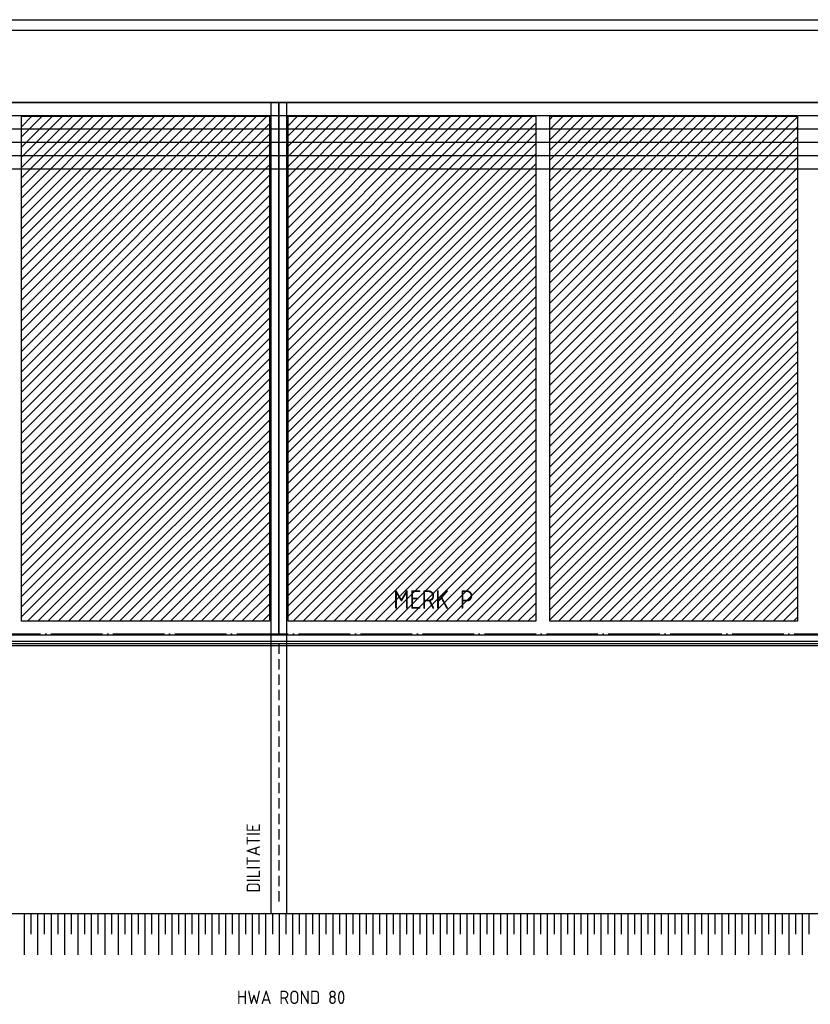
# Model space of a CAD drawing. Extents: x -52900 to 20500, y -12590 to 19148.
# Tile 15 of 39: x -31078 to -27247, y 7786 to 12557. Entities that reach past the tile are written whole.
import ezdxf

# ---------------------------------------------------------------- set-up
doc = ezdxf.new("R2010")
doc.units = 0
doc.header["$MEASUREMENT"] = 0
doc.linetypes.add('DASHDOT', pattern=[300, 250, -25, 0, -25])
doc.linetypes.add('DASHED', pattern=[75, 50, -25])
for name, color, linetype in [('LAYER01', 7, 'CONTINUOUS'), ('LAYER11', 3, 'CONTINUOUS'), ('LAYER28', 1, 'CONTINUOUS'), ('LAYER30', 1, 'CONTINUOUS')]:
    doc.layers.add(name, color=color, linetype=linetype)
doc.styles.get("Standard").update_dxf_attribs({"font": 'isocp.shx'})

msp = doc.modelspace()

# ---------------------------------------------------------------- linework, layer by layer
at = {"layer": 'LAYER01', "color": 5, "linetype": 'Continuous'}
for p, q in [((-44258.313, 12556.84205), (-9128.4378, 12556.84205)), ((-9128.4378, 12503.84445), (-44258.313, 12503.84445)), ((-9128.4378, 12155.8441), (-44258.313, 12155.8441)), ((-40035.25085, 9544.8433), (-9301.9989, 9544.8433)), ((-40035.25085, 9524.84205), (-9301.9989, 9524.84205)), ((-39718.2495, 9533.84245), (-9301.9989, 9533.84245))]:
    msp.add_line(p, q, dxfattribs=at)
at = {"layer": 'LAYER01', "color": 6, "linetype": 'Continuous'}
for p, q in [((-9128.4378, 12091.18425), (-40043.2495, 12091.1873)), ((-9128.4378, 12026.5274), (-40043.2495, 12026.53045)), ((-9128.4378, 11961.8675), (-40043.2495, 11961.87055)), ((-9128.4378, 11897.20995), (-40043.2495, 11897.213)), ((-9128.4378, 11832.5531), (-40043.2495, 11832.5531))]:
    msp.add_line(p, q, dxfattribs=at)
at = {"layer": 'LAYER01', "color": 1, "linetype": 'DASHDOT'}
msp.add_line((-45931.7505, 9580.8441), (7556.2523, 9580.8441), dxfattribs=at)
at = {"layer": 'LAYER01', "color": 4, "linetype": 'DASHED'}
msp.add_line((-29822.99805, 9533.84245), (-29822.99805, 8275.8423), dxfattribs=at)
at = {"layer": 'LAYER11', "color": 1, "linetype": 'Continuous'}
msp.add_line((-47751.74865, 8225.84305), (-15253.7506, 8225.84305), dxfattribs=at)
at = {"layer": 'LAYER11', "color": 5, "linetype": 'Continuous'}
for p, q in [((-31054.77295, 8025.84075), (-31054.77295, 8225.84)), ((-31054.77295, 8125.84), (-31054.77295, 8225.84)), ((-31022.27175, 8125.84), (-31022.27175, 8225.84)), ((-30989.7705, 8025.84075), (-30989.7705, 8225.84)), ((-30989.7705, 8125.84), (-30989.7705, 8225.84)), ((-30957.27235, 8125.84), (-30957.27235, 8225.84)), ((-30924.7711, 8025.84075), (-30924.7711, 8225.84)), ((-30924.7711, 8125.84), (-30924.7711, 8225.84)), ((-30892.2699, 8125.84), (-30892.2699, 8225.84)), ((-30859.77175, 8025.84075), (-30859.77175, 8225.84)), ((-30859.77175, 8125.84), (-30859.77175, 8225.84)), ((-30827.27355, 8125.84), (-30827.27355, 8225.84)), ((-30794.77235, 8025.84075), (-30794.77235, 8225.84)), ((-30794.77235, 8125.84), (-30794.77235, 8225.84)), ((-30762.2711, 8125.84), (-30762.2711, 8225.84)), ((-30729.77295, 8025.84075), (-30729.77295, 8225.84)), ((-30729.77295, 8125.84), (-30729.77295, 8225.84)), ((-30697.27175, 8125.84), (-30697.27175, 8225.84)), ((-30664.7705, 8025.84075), (-30664.7705, 8225.84)), ((-30664.7705, 8125.84), (-30664.7705, 8225.84)), ((-30632.27235, 8125.84), (-30632.27235, 8225.84)), ((-30599.7711, 8025.84075), (-30599.7711, 8225.84)), ((-30599.7711, 8125.84), (-30599.7711, 8225.84)), ((-30567.27295, 8125.84), (-30567.27295, 8225.84)), ((-30534.77175, 8025.84075), (-30534.77175, 8225.84)), ((-30534.77175, 8125.84), (-30534.77175, 8225.84)), ((-30502.2705, 8125.84), (-30502.2705, 8225.84)), ((-30469.77235, 8025.84075), (-30469.77235, 8225.84)), ((-30469.77235, 8125.84), (-30469.77235, 8225.84)), ((-30437.2711, 8125.84), (-30437.2711, 8225.84)), ((-30404.7699, 8025.84075), (-30404.7699, 8225.84)), ((-30404.7699, 8125.84), (-30404.7699, 8225.84)), ((-30372.27175, 8125.84), (-30372.27175, 8225.84)), ((-30339.7705, 8025.84075), (-30339.77355, 8225.84)), ((-30339.7705, 8125.84), (-30339.77355, 8225.84)), ((-30307.27235, 8125.84), (-30307.27235, 8225.84)), ((-30274.7711, 8025.84075), (-30274.7711, 8225.84)), ((-30274.7711, 8125.84), (-30274.7711, 8225.84)), ((-30242.2699, 8125.84), (-30242.2699, 8225.84)), ((-30209.77175, 8025.84075), (-30209.77175, 8225.84)), ((-30209.77175, 8125.84), (-30209.77175, 8225.84)), ((-30177.27355, 8125.84), (-30177.27355, 8225.84)), ((-30144.77235, 8025.84075), (-30144.77235, 8225.84)), ((-30144.77235, 8125.84), (-30144.77235, 8225.84)), ((-30112.2711, 8125.84), (-30112.2711, 8225.84)), ((-30079.77295, 8025.84075), (-30079.77295, 8225.84)), ((-30079.77295, 8125.84), (-30079.77295, 8225.84)), ((-30047.27175, 8125.84), (-30047.27175, 8225.84)), ((-30014.7705, 8025.84075), (-30014.7705, 8225.84)), ((-30014.7705, 8125.84), (-30014.7705, 8225.84)), ((-29982.27235, 8125.84), (-29982.27235, 8225.84)), ((-29949.7711, 8025.84075), (-29949.7711, 8225.84)), ((-29949.7711, 8125.84), (-29949.7711, 8225.84)), ((-29917.27295, 8125.84), (-29917.27295, 8225.84)), ((-29884.77175, 8025.84075), (-29884.77175, 8225.84)), ((-29884.77175, 8125.84), (-29884.77175, 8225.84)), ((-29852.2705, 8125.84), (-29852.2705, 8225.84)), ((-29819.77235, 8025.84075), (-29819.77235, 8225.84)), ((-29819.77235, 8125.84), (-29819.77235, 8225.84)), ((-29787.2711, 8125.84), (-29787.2711, 8225.84)), ((-29754.7699, 8025.84075), (-29754.7699, 8225.84)), ((-29754.7699, 8125.84), (-29754.7699, 8225.84)), ((-29722.27175, 8125.84), (-29722.27175, 8225.84)), ((-29689.77355, 8025.84075), (-29689.77355, 8225.84)), ((-29689.77355, 8125.84), (-29689.77355, 8225.84)), ((-29657.27235, 8125.84), (-29657.27235, 8225.84)), ((-29624.7711, 8025.84075), (-29624.7711, 8225.84)), ((-29624.7711, 8125.84), (-29624.7711, 8225.84)), ((-29592.27295, 8125.84), (-29592.27295, 8225.84)), ((-29559.77175, 8025.84075), (-29559.77175, 8225.84)), ((-29559.77175, 8125.84), (-29559.77175, 8225.84)), ((-29527.27355, 8125.84), (-29527.27355, 8225.84)), ((-29494.77235, 8025.84075), (-29494.77235, 8225.84)), ((-29494.77235, 8125.84), (-29494.77235, 8225.84)), ((-29462.2711, 8125.84), (-29462.2711, 8225.84)), ((-29429.77295, 8025.84075), (-29429.77295, 8225.84)), ((-29429.77295, 8125.84), (-29429.77295, 8225.84)), ((-29397.27175, 8125.84), (-29397.27175, 8225.84)), ((-29364.7705, 8025.84075), (-29364.7705, 8225.84)), ((-29364.7705, 8125.84), (-29364.7705, 8225.84)), ((-29332.27235, 8125.84), (-29332.27235, 8225.84)), ((-29299.7711, 8025.84075), (-29299.7711, 8225.84)), ((-29299.7711, 8125.84), (-29299.7711, 8225.84)), ((-29267.27295, 8125.84), (-29267.27295, 8225.84)), ((-29234.77175, 8025.84075), (-29234.77175, 8225.84)), ((-29234.77175, 8125.84), (-29234.77175, 8225.84)), ((-29202.2705, 8125.84), (-29202.2705, 8225.84)), ((-29169.77235, 8025.84075), (-29169.77235, 8225.84)), ((-29169.77235, 8125.84), (-29169.77235, 8225.84)), ((-29137.2711, 8125.84), (-29137.2711, 8225.84)), ((-29104.7699, 8025.84075), (-29104.7699, 8225.84)), ((-29104.7699, 8125.84), (-29104.7699, 8225.84)), ((-29072.27175, 8125.84), (-29072.27175, 8225.84)), ((-29039.77355, 8025.84075), (-29039.77355, 8225.84)), ((-29039.77355, 8125.84), (-29039.77355, 8225.84)), ((-29007.27235, 8125.84), (-29007.27235, 8225.84)), ((-28974.7711, 8025.84075), (-28974.7711, 8225.84)), ((-28974.7711, 8125.84), (-28974.7711, 8225.84)), ((-28942.27295, 8125.84), (-28942.27295, 8225.84)), ((-28909.77175, 8025.84075), (-28909.77175, 8225.84)), ((-28909.77175, 8125.84), (-28909.77175, 8225.84)), ((-28877.2705, 8125.84), (-28877.2705, 8225.84)), ((-28844.77235, 8025.84075), (-28844.77235, 8225.84)), ((-28844.77235, 8125.84), (-28844.77235, 8225.84)), ((-28812.2711, 8125.84), (-28812.2711, 8225.84)), ((-28779.77295, 8025.84075), (-28779.77295, 8225.84)), ((-28779.77295, 8125.84), (-28779.77295, 8225.84)), ((-28747.27175, 8125.84), (-28747.27175, 8225.84)), ((-28714.7705, 8025.84075), (-28714.7705, 8225.84)), ((-28714.7705, 8125.84), (-28714.7705, 8225.84)), ((-28682.27235, 8125.84), (-28682.27235, 8225.84)), ((-28649.7711, 8025.84075), (-28649.7711, 8225.84)), ((-28649.7711, 8125.84), (-28649.7711, 8225.84)), ((-28617.27295, 8125.84), (-28617.27295, 8225.84)), ((-28584.77175, 8025.84075), (-28584.77175, 8225.84)), ((-28584.77175, 8125.84), (-28584.77175, 8225.84)), ((-28552.2705, 8125.84), (-28552.2705, 8225.84)), ((-28519.77235, 8025.84075), (-28519.77235, 8225.84)), ((-28519.77235, 8125.84), (-28519.77235, 8225.84)), ((-28487.2711, 8125.84), (-28487.2711, 8225.84)), ((-28454.7699, 8025.84075), (-28454.7699, 8225.84)), ((-28454.7699, 8125.84), (-28454.7699, 8225.84)), ((-28422.27175, 8125.84), (-28422.27175, 8225.84)), ((-28389.77355, 8025.84075), (-28389.77355, 8225.84)), ((-28389.77355, 8125.84), (-28389.77355, 8225.84)), ((-28357.27235, 8125.84), (-28357.27235, 8225.84)), ((-28324.7711, 8025.84075), (-28324.7711, 8225.84)), ((-28324.7711, 8125.84), (-28324.7711, 8225.84)), ((-28292.27295, 8125.84), (-28292.27295, 8225.84)), ((-28259.77175, 8025.84075), (-28259.77175, 8225.84)), ((-28259.77175, 8125.84), (-28259.77175, 8225.84)), ((-28227.2705, 8125.84), (-28227.2705, 8225.84)), ((-28194.77235, 8025.84075), (-28194.77235, 8225.84)), ((-28194.77235, 8125.84), (-28194.77235, 8225.84)), ((-28162.2711, 8125.84), (-28162.2711, 8225.84)), ((-28129.77295, 8025.84075), (-28129.77295, 8225.84)), ((-28129.77295, 8125.84), (-28129.77295, 8225.84)), ((-28097.27175, 8125.84), (-28097.27175, 8225.84)), ((-28064.7705, 8025.84075), (-28064.7705, 8225.84)), ((-28064.7705, 8125.84), (-28064.7705, 8225.84)), ((-28032.27235, 8125.84), (-28032.27235, 8225.84)), ((-27999.7711, 8025.84075), (-27999.7711, 8225.84)), ((-27999.7711, 8125.84), (-27999.7711, 8225.84)), ((-27967.27295, 8125.84), (-27967.27295, 8225.84)), ((-27934.77175, 8025.84075), (-27934.77175, 8225.84)), ((-27934.77175, 8125.84), (-27934.77175, 8225.84)), ((-27902.2705, 8125.84), (-27902.2705, 8225.84)), ((-27869.77235, 8025.84075), (-27869.77235, 8225.84)), ((-27869.77235, 8125.84), (-27869.77235, 8225.84)), ((-27837.2711, 8125.84), (-27837.2711, 8225.84)), ((-27804.7699, 8025.84075), (-27804.7699, 8225.84)), ((-27804.7699, 8125.84), (-27804.7699, 8225.84)), ((-27772.27175, 8125.84), (-27772.27175, 8225.84)), ((-27739.77355, 8025.84075), (-27739.77355, 8225.84)), ((-27739.77355, 8125.84), (-27739.77355, 8225.84)), ((-27707.27235, 8125.84), (-27707.27235, 8225.84)), ((-27674.7711, 8025.84075), (-27674.7711, 8225.84)), ((-27674.7711, 8125.84), (-27674.7711, 8225.84)), ((-27642.27295, 8125.84), (-27642.27295, 8225.84)), ((-27609.77175, 8025.84075), (-27609.77175, 8225.84)), ((-27609.77175, 8125.84), (-27609.77175, 8225.84)), ((-27577.2705, 8125.84), (-27577.2705, 8225.84)), ((-27544.77235, 8025.84075), (-27544.77235, 8225.84)), ((-27544.77235, 8125.84), (-27544.77235, 8225.84)), ((-27512.2711, 8125.84), (-27512.2711, 8225.84)), ((-27479.77295, 8025.84075), (-27479.77295, 8225.84)), ((-27479.77295, 8125.84), (-27479.77295, 8225.84)), ((-27447.27175, 8125.84), (-27447.27175, 8225.84)), ((-27414.7705, 8025.84075), (-27414.7705, 8225.84)), ((-27414.7705, 8125.84), (-27414.7705, 8225.84)), ((-27382.27235, 8125.84), (-27382.27235, 8225.84)), ((-27349.7711, 8025.84075), (-27349.7711, 8225.84)), ((-27349.7711, 8125.84), (-27349.7711, 8225.84)), ((-27317.27295, 8125.84), (-27317.27295, 8225.84)), ((-27284.77175, 8025.84075), (-27284.77175, 8225.84)), ((-27284.77175, 8125.84), (-27284.77175, 8225.84)), ((-27252.2705, 8125.84), (-27252.2705, 8225.84))]:
    msp.add_line(p, q, dxfattribs=at)
at = {"layer": 'LAYER28', "color": 1, "linetype": 'Continuous'}
for p, q in [((-29861.0626, 12155.8441), (-29861.0626, 8225.84305)), ((-29784.9365, 12155.8441), (-29784.9365, 8225.84305))]:
    msp.add_line(p, q, dxfattribs=at)
at = {"layer": 'LAYER30', "color": 1, "linetype": 'Continuous'}
for p, q in [((-34919.00025, 12155.8441), (-29822.99805, 12155.8441)), ((-29822.99805, 12155.8441), (-29822.99805, 9574.84205)), ((-29822.99805, 9574.84205), (-29822.99805, 12155.8441)), ((-29822.99805, 12155.8441), (-24727.00195, 12155.8441)), ((-31069.2505, 9641.84495), (-31069.2505, 12088.84505)), ((-31069.2505, 12088.84505), (-29867.99925, 12088.84505)), ((-29867.99925, 12088.84505), (-29867.99925, 9641.84495)), ((-29777.9999, 9641.84495), (-29777.9999, 12088.84505)), ((-29777.9999, 12088.84505), (-28576.7517, 12088.84505)), ((-28576.7517, 12088.84505), (-28576.7517, 9641.84495)), ((-28509.75035, 9641.84495), (-28509.75035, 12088.84505)), ((-28509.75035, 12088.84505), (-27308.49915, 12088.84505)), ((-27308.49915, 12088.84505), (-27308.49915, 9641.84495)), ((-29867.99925, 9641.84495), (-31069.2505, 9641.84495)), ((-28576.7517, 9641.84495), (-29777.9999, 9641.84495)), ((-27308.49915, 9641.84495), (-28509.75035, 9641.84495)), ((-29822.99805, 9574.84205), (-34919.00025, 9574.84205)), ((-24727.00195, 9574.84205), (-29822.99805, 9574.84205))]:
    msp.add_line(p, q, dxfattribs=at)
at = {"layer": 'LAYER30', "color": 5, "linetype": 'Continuous'}
for p, q in [((-31069.2505, 10899.99085), (-29880.39855, 12088.84505)), ((-31069.2505, 10998.98605), (-29979.39455, 12088.84505)), ((-31069.2505, 11048.4825), (-30028.88795, 12088.84505)), ((-31069.2505, 11097.98205), (-30078.3844, 12088.84505)), ((-31069.2505, 11147.4785), (-30127.8839, 12088.84505)), ((-31069.2505, 11196.978), (-30177.38035, 12088.84505)), ((-31069.2505, 11246.47445), (-30226.8799, 12088.84505)), ((-31069.2505, 11295.97015), (-30276.37635, 12088.84505)), ((-31069.2505, 11444.4626), (-30424.86875, 12088.84505)), ((-31069.2505, 11493.9621), (-30474.36525, 12088.84505)), ((-31069.2505, 11543.45855), (-30523.86475, 12088.84505)), ((-31069.2505, 11592.95425), (-30573.3612, 12088.84505)), ((-31069.2505, 11642.45375), (-30622.85765, 12088.84505)), ((-31069.2505, 11691.95025), (-30672.3572, 12088.84505)), ((-31069.2505, 11840.4419), (-30820.84655, 12088.84505)), ((-31069.2505, 11889.9414), (-30870.34605, 12088.84505)), ((-31069.2505, 11939.43785), (-30919.84255, 12088.84505)), ((-31069.2505, 11988.93435), (-30969.34205, 12088.84505)), ((-31069.2505, 12038.43385), (-31018.8385, 12088.84505)), ((-31069.2505, 12087.9303), (-31068.338, 12088.84505)), ((-31069.24745, 10949.49035), (-29929.895, 12088.84505)), ((-31069.24745, 11345.46965), (-30325.87585, 12088.84505)), ((-31069.24745, 11394.96615), (-30375.3723, 12088.84505)), ((-31069.24745, 11741.44975), (-30721.85365, 12088.84505)), ((-31069.24745, 11790.9462), (-30771.35315, 12088.84505)), ((-29777.9999, 10904.3091), (-28593.46315, 12088.84505)), ((-29777.9999, 10953.8048), (-28642.9596, 12088.84505)), ((-29777.9999, 11003.30125), (-28692.4591, 12088.84505)), ((-29777.9999, 11052.80075), (-28741.95555, 12088.84505)), ((-29777.9999, 11102.2972), (-28791.44895, 12088.84505)), ((-29777.9999, 11151.79365), (-28840.9485, 12088.84505)), ((-29777.9999, 11201.2924), (-28890.44495, 12088.84505)), ((-29777.9999, 11250.7889), (-28939.94445, 12088.84505)), ((-29777.9999, 11300.2884), (-28989.4409, 12088.84505)), ((-29777.9999, 11349.78485), (-29038.94045, 12088.84505)), ((-29777.9999, 11399.28435), (-29088.4369, 12088.84505)), ((-29777.9999, 11448.7808), (-29137.93335, 12088.84505)), ((-29777.9999, 11498.2765), (-29187.4298, 12088.84505)), ((-29777.9999, 11547.773), (-29236.9293, 12088.84505)), ((-29777.9999, 11597.2725), (-29286.4258, 12088.84505)), ((-29777.9999, 11646.76895), (-29335.9253, 12088.84505)), ((-29777.9999, 11696.26845), (-29385.42175, 12088.84505)), ((-29777.9999, 11745.76415), (-29434.9182, 12088.84505)), ((-29777.9999, 11795.26365), (-29484.4177, 12088.84505)), ((-29777.9999, 11844.7571), (-29533.91115, 12088.84505)), ((-29777.9999, 11894.2566), (-29583.41065, 12088.84505)), ((-29777.9999, 11943.75305), (-29632.9071, 12088.84505)), ((-29777.9999, 11993.25255), (-29682.4066, 12088.84505)), ((-29777.9999, 12042.74825), (-29731.9031, 12088.84505)), ((-28509.75035, 10984.62065), (-27405.52065, 12088.8481)), ((-28509.75035, 11380.6), (-27801.50145, 12088.8481)), ((-28509.75035, 11776.58005), (-28197.4823, 12088.8481)), ((-28509.75035, 10935.12115), (-27356.02415, 12088.84505)), ((-28509.75035, 11182.6088), (-27603.51255, 12088.84505)), ((-28509.75035, 11232.10525), (-27653.0121, 12088.84505)), ((-28509.75035, 11281.604), (-27702.5055, 12088.84505)), ((-28509.75035, 11331.10045), (-27752.005, 12088.84505)), ((-28509.75035, 11430.09645), (-27850.9979, 12088.84505)), ((-28509.75035, 11677.5841), (-28098.48635, 12088.84505)), ((-28509.75035, 11727.08055), (-28147.98585, 12088.84505)), ((-28509.75035, 11826.07575), (-28246.97875, 12088.84505)), ((-28509.75035, 10885.6247), (-27308.49915, 12086.8759)), ((-28509.7473, 11034.11635), (-27455.02015, 12088.84505)), ((-28509.7473, 11083.6159), (-27504.5166, 12088.84505)), ((-28509.7473, 11133.11235), (-27554.0161, 12088.84505)), ((-28509.7473, 11479.59595), (-27900.49745, 12088.84505)), ((-28509.7473, 11529.0924), (-27949.9939, 12088.84505)), ((-28509.7473, 11578.5881), (-27999.4934, 12088.84505)), ((-28509.7473, 11628.0876), (-28048.98985, 12088.84505)), ((-28509.7473, 11875.57525), (-28296.4752, 12088.84505)), ((-28509.7473, 11925.0717), (-28345.97475, 12088.84505)), ((-28509.7473, 11974.5682), (-28395.4712, 12088.84505)), ((-28509.7473, 12024.0677), (-28444.96765, 12088.84505)), ((-28509.7473, 12073.56415), (-28494.46715, 12088.84505)), ((-31069.2505, 10850.4944), (-29867.99925, 12051.74255)), ((-29777.9999, 10854.80955), (-28576.7517, 12056.0608)), ((-28509.75035, 10836.1252), (-27308.49915, 12037.3764)), ((-31069.2505, 10800.9979), (-29867.99925, 12002.2461)), ((-29777.9999, 10805.3131), (-28576.7517, 12006.5613)), ((-28509.75035, 10786.6287), (-27308.49915, 11987.87995)), ((-31069.2505, 10751.4984), (-29867.99925, 11952.7466)), ((-29777.9999, 10755.8136), (-28576.7517, 11957.0648)), ((-28509.75035, 10737.1292), (-27308.49915, 11938.38045)), ((-31069.2505, 10702.0027), (-29868.0023, 11903.2501)), ((-29777.9999, 10706.31715), (-28576.7517, 11907.5653)), ((-28509.75035, 10687.63275), (-27308.49915, 11888.88395)), ((-31069.2505, 10652.5032), (-29868.0023, 11853.7506)), ((-29777.9999, 10656.8207), (-28576.7517, 11858.06885)), ((-28509.7473, 10638.13705), (-27308.49915, 11839.3852)), ((-31069.2505, 10603.00675), (-29867.99925, 11804.25795)), ((-29777.9999, 10607.32115), (-28576.74865, 11808.5724)), ((-28509.75035, 10588.6406), (-27308.49915, 11789.88875)), ((-31069.24745, 10553.5103), (-29867.99925, 11754.75845)), ((-29777.9999, 10557.82545), (-28576.74865, 11759.0767)), ((-28509.75035, 10539.1411), (-27308.49915, 11740.3923)), ((-31069.24745, 10504.01075), (-29867.99925, 11705.262)), ((-29777.9999, 10508.329), (-28576.7517, 11709.5772)), ((-28509.75035, 10489.6446), (-27308.49915, 11690.89585)), ((-31069.2505, 10454.5143), (-29867.99925, 11655.7625)), ((-29777.9999, 10458.8295), (-28576.7517, 11660.0807)), ((-31069.2505, 10405.0186), (-29867.99925, 11606.266)), ((-29777.9999, 10409.33305), (-28576.7517, 11610.5812)), ((-28509.75035, 10440.1451), (-27308.49915, 11641.39635)), ((-31069.2505, 10355.5191), (-29867.99925, 11556.76725)), ((-29777.9999, 10359.83735), (-28576.7517, 11561.08475)), ((-28509.75035, 10390.6494), (-27308.49915, 11591.90065)), ((-31069.2505, 10306.02265), (-29868.0023, 11507.2708)), ((-29777.9999, 10310.33785), (-28576.7517, 11511.58525)), ((-28509.75035, 10341.1499), (-27308.49915, 11542.4011)), ((-31069.2505, 10256.52315), (-29868.0023, 11457.7713)), ((-29777.9999, 10260.84135), (-28576.7517, 11462.08955)), ((-28509.75035, 10291.65345), (-27308.49915, 11492.90465)), ((-31069.2505, 10207.02665), (-29867.99925, 11408.2779)), ((-29777.9999, 10211.34185), (-28576.74865, 11412.5931)), ((-28509.75035, 10242.15395), (-27308.49915, 11443.40515)), ((-31069.24745, 10157.531), (-29867.99925, 11358.7784)), ((-29777.9999, 10161.8454), (-28576.74865, 11363.0966)), ((-28509.75035, 10192.65745), (-27308.49915, 11393.9087)), ((-31069.24745, 10108.0345), (-29867.99925, 11309.2827)), ((-29777.9999, 10112.34895), (-28576.7517, 11313.5971)), ((-28509.75035, 10143.161), (-27308.49915, 11344.41225)), ((-29777.9999, 10062.84945), (-28576.7517, 11264.10065)), ((-28509.75035, 10093.6653), (-27308.49915, 11294.91655)), ((-31069.2505, 10058.535), (-29867.99925, 11259.78315)), ((-29777.9999, 10013.35375), (-28576.7517, 11214.6019)), ((-28509.75035, 10044.1658), (-27308.49915, 11245.417)), ((-31069.2505, 10009.03855), (-29867.99925, 11210.2867)), ((-29777.9999, 9963.85725), (-28576.7517, 11165.10545)), ((-28509.75035, 9994.66935), (-27308.49915, 11195.92055)), ((-31069.2505, 9959.53905), (-29867.99925, 11160.7872)), ((-28509.75035, 9945.16985), (-27308.49915, 11146.42105)), ((-31069.2505, 9910.04255), (-29868.0023, 11111.29075)), ((-29777.9999, 9914.35775), (-28576.7517, 11115.60595)), ((-28509.75035, 9895.67335), (-27308.49915, 11096.9246)), ((-31069.2505, 9860.54305), (-29868.0023, 11061.7943)), ((-29777.9999, 9864.8613), (-28576.7517, 11066.10945)), ((-28509.75035, 9846.17385), (-27308.49915, 11047.4251)), ((-31069.2505, 9811.04735), (-29868.0023, 11012.29555)), ((-29777.9999, 9815.3618), (-28576.7517, 11016.60995)), ((-28509.75035, 9796.67815), (-27308.49915, 10997.9294)), ((-31069.24745, 9761.5509), (-29867.99925, 10962.79905)), ((-29777.9999, 9765.8661), (-28576.74865, 10967.1173)), ((-28509.75035, 9747.1817), (-27308.49915, 10948.4329)), ((-31069.24745, 9712.05445), (-29867.99925, 10913.3026)), ((-29777.9999, 9716.36965), (-28576.74865, 10917.6178)), ((-28509.75035, 9697.6822), (-27308.49915, 10898.93645)), ((-31069.2505, 9662.55495), (-29867.99925, 10863.8031)), ((-29777.9999, 9666.8701), (-28576.7517, 10868.12135)), ((-28509.75035, 9648.18575), (-27308.49915, 10849.43695)), ((-31040.46325, 9641.84495), (-29867.99925, 10814.30665)), ((-29753.52785, 9641.84495), (-28576.7517, 10818.62185)), ((-28466.59545, 9641.8419), (-27308.49915, 10799.9405)), ((-30990.96375, 9641.84495), (-29867.99925, 10764.80715)), ((-29704.0283, 9641.84495), (-28576.7517, 10769.12535)), ((-28417.09595, 9641.84495), (-27308.49915, 10750.441)), ((-30941.4673, 9641.84495), (-29867.99925, 10715.31145)), ((-29654.53185, 9641.84495), (-28576.7517, 10719.62585)), ((-28367.5995, 9641.84495), (-27308.49915, 10700.9453)), ((-30891.96775, 9641.84495), (-29868.0023, 10665.81495)), ((-29605.03235, 9641.84495), (-28576.7517, 10670.1294)), ((-28318.10305, 9641.84495), (-27308.49915, 10651.4488)), ((-30842.4713, 9641.84495), (-29868.0023, 10616.31545)), ((-29555.5359, 9641.84495), (-28576.7517, 10620.63065)), ((-28268.6035, 9641.84495), (-27308.49915, 10601.9493)), ((-30792.97485, 9641.84495), (-29867.99925, 10566.819)), ((-29506.0425, 9641.84495), (-28576.74865, 10571.13725)), ((-28219.10705, 9641.84495), (-27308.49915, 10552.45285)), ((-30743.4784, 9641.84495), (-29867.99925, 10517.32255)), ((-29456.54295, 9641.84495), (-28576.74865, 10521.63775)), ((-28169.60755, 9641.84495), (-27308.49915, 10502.9564)), ((-30693.98195, 9641.84495), (-29867.99925, 10467.82305)), ((-29407.0465, 9641.84495), (-28576.7517, 10472.14125)), ((-28120.1111, 9641.84495), (-27308.49915, 10453.45765)), ((-30644.4824, 9641.84495), (-29867.99925, 10418.32735)), ((-29357.547, 9641.84495), (-28576.7517, 10422.64175)), ((-28070.6146, 9641.84495), (-27308.49915, 10403.9612)), ((-30594.98595, 9641.84495), (-29867.99925, 10368.8278)), ((-29308.05055, 9641.84495), (-28576.7517, 10373.14605)), ((-28021.1151, 9641.84495), (-27308.49915, 10354.46165)), ((-30545.48645, 9641.84495), (-29867.99925, 10319.33135)), ((-29258.55105, 9641.84495), (-28576.7517, 10323.64655)), ((-30495.99, 9641.84495), (-29868.0023, 10269.8349)), ((-29209.05455, 9641.84495), (-28576.7517, 10274.1501)), ((-27971.61865, 9641.84495), (-27308.49915, 10304.9652)), ((-30446.4905, 9641.84495), (-29868.0023, 10220.3354)), ((-29159.5581, 9641.84495), (-28576.7517, 10224.65365)), ((-27922.1222, 9641.84495), (-27308.49915, 10255.46875)), ((-30396.99705, 9641.84495), (-29867.99925, 10170.8397)), ((-29110.06165, 9641.84495), (-28576.74865, 10175.15715)), ((-27872.6227, 9641.84495), (-27308.49915, 10205.96925)), ((-30347.49755, 9641.84495), (-29867.99925, 10121.34325)), ((-29060.56215, 9641.84495), (-28576.74865, 10125.65765)), ((-27823.1262, 9641.84495), (-27308.49915, 10156.47355)), ((-30298.0011, 9641.84495), (-29867.99925, 10071.8437)), ((-29011.06565, 9641.84495), (-28576.7517, 10076.16195)), ((-27773.62975, 9641.84495), (-27308.49915, 10106.9771)), ((-30248.5016, 9641.84495), (-29867.99925, 10022.34725)), ((-28961.56615, 9641.84495), (-28576.7517, 10026.66245)), ((-27724.1333, 9641.84495), (-27308.49915, 10057.47755)), ((-30199.00515, 9641.84495), (-29867.99925, 9972.8508)), ((-28912.0697, 9641.84495), (-28576.7517, 9977.166)), ((-27674.6338, 9641.84495), (-27308.49915, 10007.9811)), ((-28862.57325, 9641.84495), (-28576.7517, 9927.66645)), ((-27625.13735, 9641.84495), (-27308.49915, 9958.4816)), ((-30149.5056, 9641.84495), (-29867.99925, 9923.3513)), ((-28813.0768, 9641.84495), (-28576.7517, 9878.17)), ((-27575.6378, 9641.84495), (-27308.49915, 9908.98515)), ((-30100.00915, 9641.84495), (-29868.0023, 9873.8556)), ((-28763.57725, 9641.84495), (-28576.7517, 9828.6743)), ((-27526.14135, 9641.84495), (-27308.49915, 9859.48945)), ((-30050.5127, 9641.84495), (-29868.0023, 9824.3561)), ((-27476.64185, 9641.84495), (-27308.49915, 9809.98995)), ((-30001.01625, 9641.84495), (-29867.99925, 9774.8596)), ((-28714.0808, 9641.84495), (-28576.74865, 9779.17785)), ((-27427.1454, 9641.848), (-27308.49915, 9760.49345)), ((-29951.5198, 9641.84495), (-29867.99925, 9725.36315)), ((-28664.58435, 9641.84495), (-28576.74865, 9729.67835)), ((-27377.64895, 9641.84495), (-27308.49915, 9710.99395)), ((-29902.02025, 9641.84495), (-29867.99925, 9675.86365)), ((-28615.08485, 9641.84495), (-28576.74865, 9680.1819)), ((-27328.15245, 9641.84495), (-27308.49915, 9661.4975))]:
    msp.add_line(p, q, dxfattribs=at)

# ---------------------------------------------------------------- texts
at = {"layer": 'LAYER01', "color": 1}
for s, height, p in [('MERK P', 90, (-29267.749, 9701.8448)), ('HWA ROND 80', 65, (-30025.7477, 7786.84385))]:
    msp.add_text(s, height=height, dxfattribs=at).set_placement(p)
msp.add_text('DILITATIE', height=65, rotation=90, dxfattribs=at).set_placement((-29913.7512, 8326.8425))

doc.saveas('drawing.dxf')
